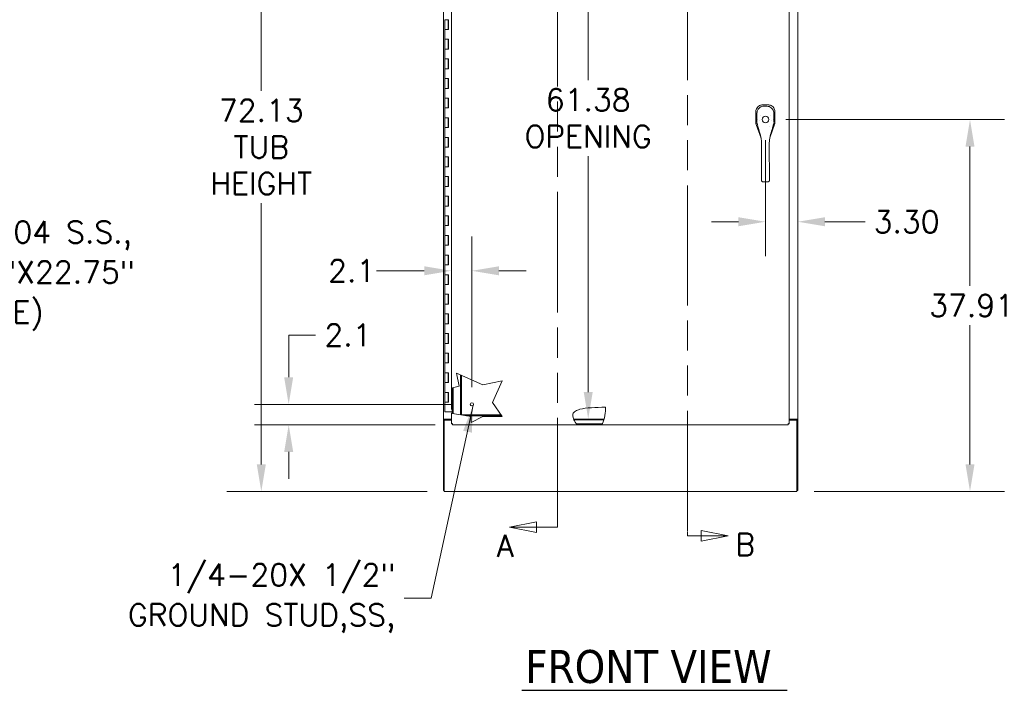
# Model space of a CAD drawing. Header units: inches. Extents: x 4 to 472, y 10 to 298.
# Tile 22 of 45: x 140 to 240, y 124 to 193. Entities that reach past the tile are written whole.
import ezdxf

# ---------------------------------------------------------------- set-up
doc = ezdxf.new("R2010")
doc.units = ezdxf.units.IN
doc.header["$LTSCALE"] = 28
doc.header["$MEASUREMENT"] = 0
doc.linetypes.add('DOUBLE_DASH_CHAIN', pattern=[1.2403, 0.6614, -0.0827, 0.1654, -0.0827, 0.1654, -0.0827])
for name, color, linetype, lineweight in [('Dimension (ANSI)', 7, 'Continuous', 5), ('Hatch (ANSI)', 7, 'Continuous', 5), ('Section Line (ANSI)', 7, 'DOUBLE_DASH_CHAIN', 5), ('Symbol (ANSI)', 7, 'Continuous', 5), ('Visible (ANSI)', 7, 'Continuous', 5)]:
    doc.layers.add(name, color=color, linetype=linetype, lineweight=lineweight)
doc.styles.add('ROMANS', font='romans.shx')
doc.styles.add('Text Style168', font='tahoma.ttf')
doc.dimstyles.new('Default (ANSI)', dxfattribs={"dimscale": 28, "dimtxt": 0.08, "dimasz": 0.098425, "dimexe": 0.125, "dimexo": 0.0625, "dimgap": 0.031496, "dimtad": 0, "dimtih": 1, "dimtoh": 1, "dimrnd": 1e-08, "dimzin": 0, "dimdsep": 46, "dimtxsty": 'ROMANS', "dimcen": 0.09, "dimdle": 0.393701, "dimclrd": 256, "dimclre": 256, "dimclrt": 256, "dimadec": 0, "dimazin": 0, "dimtfac": 1.25, "dimtofl": 0, "dimtmove": 0, "dimatfit": 3, "dimfxl": 0, "dimtolj": 1, "dimtzin": 0, "dimlwd": -1, "dimlwe": -1, "dimarcsym": 0})
doc.dimstyles.new('Default (ANSI)$7', dxfattribs={"dimscale": 28, "dimtxt": 0.08, "dimasz": 0.098425, "dimexe": 0.125, "dimexo": 0.0625, "dimgap": 0.031496, "dimtad": 0, "dimtih": 1, "dimtoh": 1, "dimrnd": 1e-08, "dimzin": 0, "dimdsep": 46, "dimtxsty": 'ROMANS', "dimcen": 0.09, "dimdle": 0.393701, "dimclrd": 256, "dimclre": 256, "dimclrt": 256, "dimadec": 0, "dimazin": 0, "dimtfac": 1.25, "dimtofl": 0, "dimtmove": 0, "dimatfit": 3, "dimfxl": 0, "dimtolj": 1, "dimtzin": 0, "dimlwd": -1, "dimlwe": -1, "dimarcsym": 0})

# ---------------------------------------------------------------- blocks, each defined once
blk = doc.blocks.new('2dTransSection0')
at = {"layer": 'Section Line (ANSI)', "linetype": 'Continuous'}
for p, q in [((6.9099, 7.9178), (6.8119, 7.8983)), ((6.9099, 7.8983), (6.8119, 7.8983)), ((6.8119, 7.8983), (6.9099, 7.8788)), ((6.9099, 7.8788), (6.9099, 7.9178)), ((6.9601, 7.8983), (6.9099, 7.8983)), ((6.9601, 7.8983), (6.9601, 7.8824)), ((6.883, 5.0501), (6.785, 5.0306)), ((6.883, 5.0306), (6.785, 5.0306)), ((6.785, 5.0306), (6.883, 5.0111)), ((6.883, 5.0111), (6.883, 5.0501)), ((6.9601, 5.0306), (6.883, 5.0306)), ((6.9601, 5.0465), (6.9601, 5.0306))]:
    blk.add_line(p, q, dxfattribs=at)
at = {"layer": 'Section Line (ANSI)', "linetype": 'DOUBLE_DASH_CHAIN', "ltscale": 0.023704}
blk.add_line((6.9601, 7.8983), (6.9601, 5.0306), dxfattribs=at)
at = {"layer": 'Section Line (ANSI)', "linetype": 'Continuous', "flags": 128}
for points in [[(6.9099, 7.9178), (6.8119, 7.8983)], [(6.883, 5.0501), (6.785, 5.0306)]]:
    blk.add_lwpolyline(points, dxfattribs=at)
at = {"layer": 'Section Line (ANSI)'}
for points in [[(6.9099, 7.9178), (6.8119, 7.8983), (6.9099, 7.8788), (6.9099, 7.9178)], [(6.883, 5.0501), (6.785, 5.0306), (6.883, 5.0111), (6.883, 5.0501)]]:
    blk.add_solid(points, dxfattribs=at)
at = {"layer": 'Section Line (ANSI)', "insert": (6.7645, 7.9129), "char_height": 0.08, "attachment_point": 7, "line_spacing_factor": 2.283283, "style": 'ROMANS'}
blk.add_mtext('A', dxfattribs=at)
at = {"layer": 'Section Line (ANSI)', "insert": (6.7388, 4.9231), "char_height": 0.08, "attachment_point": 7, "style": 'ROMANS'}
blk.add_mtext('A', dxfattribs=at)
blk = doc.blocks.new('2dTransSection1')
at = {"layer": 'Section Line (ANSI)', "linetype": 'Continuous'}
for p, q in [((7.5625, 7.9169), (7.4645, 7.9364)), ((7.4645, 7.9364), (7.4645, 7.8974)), ((7.4329, 7.9169), (7.4329, 7.9011)), ((7.4329, 7.9169), (7.4645, 7.9169)), ((7.4645, 7.9169), (7.5625, 7.9169)), ((7.4645, 7.8974), (7.5625, 7.9169)), ((7.581, 5), (7.483, 5.0195)), ((7.483, 5.0195), (7.483, 4.9805)), ((7.4329, 5.0158), (7.4329, 5)), ((7.4329, 5), (7.483, 5)), ((7.483, 5), (7.581, 5)), ((7.483, 4.9805), (7.581, 5))]:
    blk.add_line(p, q, dxfattribs=at)
at = {"layer": 'Section Line (ANSI)', "linetype": 'DOUBLE_DASH_CHAIN', "ltscale": 0.023627}
blk.add_line((7.4329, 7.9169), (7.4329, 5), dxfattribs=at)
at = {"layer": 'Section Line (ANSI)', "linetype": 'Continuous', "flags": 128}
for points in [[(7.4645, 7.8974), (7.5625, 7.9169)], [(7.483, 4.9805), (7.581, 5)]]:
    blk.add_lwpolyline(points, dxfattribs=at)
at = {"layer": 'Section Line (ANSI)'}
for points in [[(7.4645, 7.8974), (7.5625, 7.9169), (7.4645, 7.9364), (7.4645, 7.8974)], [(7.483, 4.9805), (7.581, 5), (7.483, 5.0195), (7.483, 4.9805)]]:
    blk.add_solid(points, dxfattribs=at)
at = {"layer": 'Section Line (ANSI)', "char_height": 0.08, "attachment_point": 7, "style": 'ROMANS'}
for insert in [(7.5283, 7.9441), (7.6067, 4.9281)]:
    blk.add_mtext('B', dxfattribs=dict(at, insert=insert))
blk = doc.blocks.new('*D8')
at = {"layer": 'Defpoints', "color": 0}
for p in [(216.4, 182.43), (219.27, 144.52), (236.91, 144.52)]:
    blk.add_point(p, dxfattribs=at)
at = {"layer": 'Dimension (ANSI)'}
for p, q in [((218.15, 182.43), (240.41, 182.43)), ((236.91, 179.67), (236.91, 165.48)), ((236.91, 147.27), (236.91, 161.47)), ((221.02, 144.52), (240.41, 144.52))]:
    blk.add_line(p, q, dxfattribs=at)
for points in [[(236.45, 179.67), (237.37, 179.67), (236.91, 182.43)], [(236.45, 147.27), (237.37, 147.27), (236.91, 144.52)]]:
    blk.add_solid(points, dxfattribs=at)
at = {"layer": 'Dimension (ANSI)', "insert": (232.75, 164.59), "char_height": 2.24, "attachment_point": 1, "style": 'ROMANS'}
blk.add_mtext('\\A1;37.91', dxfattribs=at)
blk = doc.blocks.new('*D9')
at = {"layer": 'Defpoints', "color": 0}
for p in [(216.06, 182.09), (216.06, 172.01), (219.36, 151.89)]:
    blk.add_point(p, dxfattribs=at)
at = {"layer": 'Dimension (ANSI)'}
for p, q in [((216.06, 180.34), (216.06, 168.51)), ((213.3, 172.01), (210.55, 172.01)), ((222.12, 172.01), (226.21, 172.01))]:
    blk.add_line(p, q, dxfattribs=at)
for points in [[(213.3, 172.47), (213.3, 171.55), (216.06, 172.01)], [(222.12, 172.47), (222.12, 171.55), (219.36, 172.01)]]:
    blk.add_solid(points, dxfattribs=at)
at = {"layer": 'Dimension (ANSI)', "insert": (227.09, 173.13), "char_height": 2.24, "attachment_point": 1, "style": 'ROMANS'}
blk.add_mtext('\\A1;3.30', dxfattribs=at)
blk = doc.blocks.new('*D11')
at = {"layer": 'Defpoints', "color": 0}
for p in [(183.33, 216.64), (164.68, 144.52), (183.33, 144.52)]:
    blk.add_point(p, dxfattribs=at)
at = {"layer": 'Dimension (ANSI)'}
for p, q in [((181.58, 216.64), (161.18, 216.64)), ((164.68, 213.89), (164.68, 185.36)), ((164.68, 147.27), (164.68, 173.89)), ((181.58, 144.52), (161.18, 144.52))]:
    blk.add_line(p, q, dxfattribs=at)
for points in [[(164.22, 213.89), (165.14, 213.89), (164.68, 216.64)], [(164.22, 147.27), (165.14, 147.27), (164.68, 144.52)]]:
    blk.add_solid(points, dxfattribs=at)
at = {"layer": 'Dimension (ANSI)', "insert": (164.68, 179.63), "char_height": 2.24, "attachment_point": 5, "style": 'ROMANS'}
blk.add_mtext('\\A1;72.13\\PTUB\\PHEIGHT', dxfattribs=at)
blk = doc.blocks.new('*D27')
at = {"layer": 'Defpoints', "color": 0}
for p in [(186.14, 167.01), (186.14, 153.39), (184.05, 151.41)]:
    blk.add_point(p, dxfattribs=at)
at = {"layer": 'Dimension (ANSI)'}
for p, q in [((184.05, 153.16), (184.05, 170.51)), ((186.14, 155.14), (186.14, 170.51)), ((181.29, 167.01), (176.43, 167.01)), ((188.9, 167.01), (191.66, 167.01))]:
    blk.add_line(p, q, dxfattribs=at)
for points in [[(181.29, 167.47), (181.29, 166.55), (184.05, 167.01)], [(188.9, 167.47), (188.9, 166.55), (186.14, 167.01)]]:
    blk.add_solid(points, dxfattribs=at)
at = {"layer": 'Dimension (ANSI)', "insert": (171.49, 168.13), "char_height": 2.24, "attachment_point": 1, "style": 'ROMANS'}
blk.add_mtext('\\A1;2.1', dxfattribs=at)
blk = doc.blocks.new('*D28')
at = {"layer": 'Defpoints', "color": 0}
for p in [(185.98, 153.39), (167.47, 151.3), (184.16, 151.3)]:
    blk.add_point(p, dxfattribs=at)
at = {"layer": 'Dimension (ANSI)'}
for p, q in [((167.47, 156.15), (167.47, 160.46)), ((167.47, 160.46), (170.22, 160.46)), ((184.23, 153.39), (163.97, 153.39)), ((182.41, 151.3), (163.97, 151.3)), ((167.47, 148.55), (167.47, 145.79))]:
    blk.add_line(p, q, dxfattribs=at)
for points in [[(167.01, 156.15), (167.93, 156.15), (167.47, 153.39)], [(167.01, 148.55), (167.93, 148.55), (167.47, 151.3)]]:
    blk.add_solid(points, dxfattribs=at)
at = {"layer": 'Dimension (ANSI)', "insert": (171.11, 161.58), "char_height": 2.24, "attachment_point": 1, "style": 'ROMANS'}
blk.add_mtext('\\A1;2.1', dxfattribs=at)
blk = doc.blocks.new('*D37')
at = {"layer": 'Defpoints', "color": 0}
for p in [(198, 213.27), (198, 151.89), (198, 151.89)]:
    blk.add_point(p, dxfattribs=at)
at = {"layer": 'Dimension (ANSI)'}
for p, q in [((198, 210.51), (198, 186.45)), ((198, 154.65), (198, 178.71))]:
    blk.add_line(p, q, dxfattribs=at)
for points in [[(197.54, 210.51), (198.46, 210.51), (198, 213.27)], [(197.54, 154.65), (198.46, 154.65), (198, 151.89)]]:
    blk.add_solid(points, dxfattribs=at)
at = {"layer": 'Dimension (ANSI)', "insert": (198, 182.58), "char_height": 2.24, "attachment_point": 5, "style": 'ROMANS'}
blk.add_mtext('\\A1;61.38\\POPENING', dxfattribs=at)

msp = doc.modelspace()

# ---------------------------------------------------------------- hatches: boundary and pattern name
at = {"layer": 'Hatch (ANSI)'}
h = msp.add_hatch(dxfattribs=at)
h.set_pattern_fill('ANSI31', color=256, scale=28, style=0)
edge = h.paths.add_edge_path()
edge.add_spline(control_points=[(199.4226, 151.3948), (199.4222, 151.3941), (199.4219, 151.3934), (199.4152, 151.3804), (199.4089, 151.3686), (199.3963, 151.3454), (199.3901, 151.3344), (199.3801, 151.3169), (199.3762, 151.3102), (199.3719, 151.3028), (199.3709, 151.3011), (199.3709, 151.3011)], knot_values=[1.3237845, 1.3237845, 1.3237845, 1.3237845, 1.32976138, 1.32976138, 1.43852688, 1.43852688, 1.56141137, 1.56141137, 1.67737675, 1.67737675, 1.76818529, 1.76818529, 1.76818529, 1.76818529], degree=3, periodic=0)
edge.add_line((199.3709, 151.3011), (196.8964, 151.3011))
edge.add_spline(control_points=[(196.8964, 151.3011), (196.8964, 151.3011), (196.896, 151.3015), (196.8933, 151.3041), (196.8898, 151.3075), (196.8788, 151.3184), (196.8705, 151.3267), (196.8505, 151.3472), (196.8381, 151.3601), (196.8192, 151.3806), (196.8128, 151.3876), (196.8063, 151.3948)], knot_values=[2.75315298, 2.75315298, 2.75315298, 2.75315298, 2.80372201, 2.80372201, 2.90711064, 2.90711064, 3.04212629, 3.04212629, 3.20312977, 3.20312977, 3.28317128, 3.28317128, 3.28317128, 3.28317128], degree=3, periodic=0)
edge.add_line((196.8063, 151.3948), (199.4226, 151.3948))
edge = h.paths.add_edge_path()
edge.add_line((199.7066, 213.8324), (196.4339, 213.8324))
edge.add_spline(control_points=[(196.4339, 213.8324), (196.436, 213.8435), (196.4384, 213.8541), (196.4448, 213.8786), (196.4489, 213.8914), (196.4558, 213.9106), (196.4585, 213.9174), (196.4615, 213.9246), (196.4622, 213.9261), (196.4622, 213.9261)], knot_values=[1.25161403, 1.25161403, 1.25161403, 1.25161403, 1.34042087, 1.34042087, 1.47290373, 1.47290373, 1.59119761, 1.59119761, 1.67818093, 1.67818093, 1.67818093, 1.67818093], degree=3, periodic=0)
edge.add_line((196.4622, 213.9261), (199.7197, 213.9261))
edge.add_spline(control_points=[(199.7197, 213.9261), (199.7197, 213.9261), (199.7197, 213.9261), (199.7196, 213.9253), (199.7191, 213.9213), (199.7172, 213.9075), (199.7159, 213.8979), (199.7126, 213.874), (199.7106, 213.8599), (199.7078, 213.8406), (199.7072, 213.8365), (199.7066, 213.8324)], knot_values=[0.54125591, 0.54125591, 0.54125591, 0.54125591, 0.555183, 0.555183, 0.68034193, 0.68034193, 0.80416567, 0.80416567, 0.92963935, 0.92963935, 0.96261538, 0.96261538, 0.96261538, 0.96261538], degree=3, periodic=0)
edge = h.paths.add_edge_path()
edge.add_line((218.3945, 199.8816), (218.3945, 202.0576))
edge.add_spline(control_points=[(218.3945, 202.0576), (218.4045, 202.0579), (218.4142, 202.0581), (218.4346, 202.0587), (218.4449, 202.0589), (218.4636, 202.0594), (218.4716, 202.0596), (218.4836, 202.0599), (218.4872, 202.06), (218.4881, 202.06), (218.4882, 202.06), (218.4882, 202.06)], knot_values=[1.25293538, 1.25293538, 1.25293538, 1.25293538, 1.33214943, 1.33214943, 1.43051309, 1.43051309, 1.53916953, 1.53916953, 1.65627266, 1.65627266, 1.67233306, 1.67233306, 1.67233306, 1.67233306], degree=3, periodic=0)
edge.add_line((218.4882, 202.06), (218.4882, 199.9581))
edge.add_spline(control_points=[(218.4882, 199.9581), (218.4882, 199.9581), (218.4882, 199.9581), (218.488, 199.958), (218.4861, 199.9562), (218.4783, 199.9492), (218.4719, 199.9434), (218.4533, 199.9275), (218.4395, 199.916), (218.4143, 199.8963), (218.4046, 199.8889), (218.3945, 199.8816)], knot_values=[0.75580372, 0.75580372, 0.75580372, 0.75580372, 0.75940752, 0.75940752, 0.86219839, 0.86219839, 0.98531149, 0.98531149, 1.15402314, 1.15402314, 1.25094813, 1.25094813, 1.25094813, 1.25094813], degree=3, periodic=0)
edge = h.paths.add_edge_path()
edge.add_spline(control_points=[(184.1444, 199.783), (184.1426, 199.7844), (184.1409, 199.7857), (184.1392, 199.7871)], knot_values=[1.55085716, 1.55085716, 1.55085716, 1.55085716, 1.56801921, 1.56801921, 1.56801921, 1.56801921], degree=3, periodic=0)
edge.add_spline(control_points=[(184.1392, 199.7871), (184.135, 199.7904), (184.1308, 199.7938), (184.1126, 199.8085), (184.0992, 199.8197), (184.0769, 199.8386), (184.0677, 199.8465), (184.056, 199.8568), (184.0526, 199.8598), (184.0509, 199.8614), (184.0507, 199.8615), (184.0507, 199.8615)], knot_values=[1.56801921, 1.56801921, 1.56801921, 1.56801921, 1.6096976, 1.6096976, 1.75535892, 1.75535892, 1.88829871, 1.88829871, 1.99144804, 1.99144804, 2.02290007, 2.02290007, 2.02290007, 2.02290007], degree=3, periodic=0)
edge.add_line((184.0507, 199.8615), (184.0507, 201.4481))
edge.add_spline(control_points=[(184.0507, 201.4481), (184.0507, 201.4481), (184.0533, 201.449), (184.0639, 201.4527), (184.0724, 201.4556), (184.0935, 201.4627), (184.1058, 201.4668), (184.1274, 201.4736), (184.1358, 201.4762), (184.1444, 201.4788)], knot_values=[2.38317506, 2.38317506, 2.38317506, 2.38317506, 2.49559647, 2.49559647, 2.6203472, 2.6203472, 2.74103803, 2.74103803, 2.81182574, 2.81182574, 2.81182574, 2.81182574], degree=3, periodic=0)
edge.add_line((184.1444, 201.4788), (184.1444, 199.783))

# ---------------------------------------------------------------- linework, layer by layer
at = {"layer": 'Symbol (ANSI)', "lineweight": 30}
msp.add_line((191.2456, 124.2366), (218.259, 124.2366), dxfattribs=at)
at = {"layer": 'Visible (ANSI)'}
for p, q in [((183.2377, 151.893), (183.2377, 213.268)), ((219.3627, 213.268), (219.3627, 151.893)), ((184.0507, 155.0553), (184.0507, 199.8615)), ((218.4882, 199.9581), (218.4882, 151.4059)), ((183.392, 192.6135), (183.5716, 192.6135)), ((183.392, 191.6135), (183.392, 192.6135)), ((183.5716, 192.6135), (183.392, 192.6135)), ((183.5716, 192.6135), (183.7509, 192.6135)), ((183.722, 191.6135), (183.722, 192.6135)), ((183.7442, 191.6135), (183.7442, 192.6135)), ((183.7509, 192.6135), (183.7509, 191.6135)), ((183.5716, 191.6135), (183.392, 191.6135)), ((183.392, 191.6135), (183.5716, 191.6135)), ((183.392, 190.6135), (183.392, 191.6135)), ((183.7509, 191.6135), (183.5716, 191.6135)), ((183.392, 190.6135), (183.5716, 190.6135)), ((183.392, 189.6135), (183.392, 190.6135)), ((183.5716, 190.6135), (183.392, 190.6135)), ((183.5716, 190.6135), (183.7509, 190.6135)), ((183.722, 189.6135), (183.722, 190.6135)), ((183.7442, 189.6135), (183.7442, 190.6135)), ((183.7509, 190.6135), (183.7509, 189.6135)), ((183.5716, 189.6135), (183.392, 189.6135)), ((183.392, 189.6135), (183.5716, 189.6135)), ((183.392, 188.6135), (183.392, 189.6135)), ((183.7509, 189.6135), (183.5716, 189.6135)), ((183.392, 188.6135), (183.5716, 188.6135)), ((183.392, 187.6135), (183.392, 188.6135)), ((183.5716, 188.6135), (183.392, 188.6135)), ((183.5716, 188.6135), (183.7509, 188.6135)), ((183.722, 187.6135), (183.722, 188.6135)), ((183.7442, 187.6135), (183.7442, 188.6135)), ((183.7509, 188.6135), (183.7509, 187.6135)), ((183.5716, 187.6135), (183.392, 187.6135)), ((183.392, 187.6135), (183.5716, 187.6135)), ((183.392, 186.6135), (183.392, 187.6135)), ((183.7509, 187.6135), (183.5716, 187.6135)), ((183.392, 186.6135), (183.5716, 186.6135)), ((183.392, 185.6135), (183.392, 186.6135)), ((183.5716, 186.6135), (183.392, 186.6135)), ((183.5716, 186.6135), (183.7509, 186.6135)), ((183.722, 185.6135), (183.722, 186.6135)), ((183.7442, 185.6135), (183.7442, 186.6135)), ((183.7509, 186.6135), (183.7509, 185.6135)), ((183.5716, 185.6135), (183.392, 185.6135)), ((183.392, 185.6135), (183.5716, 185.6135)), ((183.392, 184.6135), (183.392, 185.6135)), ((183.7509, 185.6135), (183.5716, 185.6135)), ((183.392, 184.6135), (183.5716, 184.6135)), ((183.392, 183.6135), (183.392, 184.6135)), ((183.5716, 184.6135), (183.392, 184.6135)), ((183.5716, 184.6135), (183.7509, 184.6135)), ((183.722, 183.6135), (183.722, 184.6135)), ((183.7442, 183.6135), (183.7442, 184.6135)), ((183.7509, 184.6135), (183.7509, 183.6135)), ((215.7795, 183.9191), (215.7716, 183.9191)), ((216.3365, 183.9191), (215.7795, 183.9191)), ((216.3443, 183.9191), (216.3365, 183.9191)), ((183.5716, 183.6135), (183.392, 183.6135)), ((183.392, 183.6135), (183.5716, 183.6135)), ((183.392, 182.6135), (183.392, 183.6135)), ((183.7509, 183.6135), (183.5716, 183.6135)), ((215.0816, 183.2291), (215.0816, 183.2212)), ((215.0816, 183.2212), (215.0816, 182.1571)), ((217.0344, 183.2212), (217.0344, 183.2291)), ((217.0344, 182.1571), (217.0344, 183.2212)), ((183.392, 182.6135), (183.5716, 182.6135)), ((183.392, 181.6135), (183.392, 182.6135)), ((183.5716, 182.6135), (183.392, 182.6135)), ((183.5716, 182.6135), (183.7509, 182.6135)), ((183.722, 181.6135), (183.722, 182.6135)), ((183.7442, 181.6135), (183.7442, 182.6135)), ((183.7509, 182.6135), (183.7509, 181.6135)), ((215.1208, 181.9266), (215.6109, 180.5262)), ((215.2646, 182.4511), (215.2646, 182.4511)), ((216.5147, 180.5539), (216.9952, 181.9266)), ((183.5716, 181.6135), (183.392, 181.6135)), ((183.392, 181.6135), (183.5716, 181.6135)), ((183.392, 180.6135), (183.392, 181.6135)), ((183.7509, 181.6135), (183.5716, 181.6135)), ((183.392, 180.6135), (183.5716, 180.6135)), ((183.392, 179.6135), (183.392, 180.6135)), ((183.5716, 180.6135), (183.392, 180.6135)), ((183.5716, 180.6135), (183.7509, 180.6135)), ((183.722, 179.6135), (183.722, 180.6135)), ((183.7442, 179.6135), (183.7442, 180.6135)), ((183.7509, 180.6135), (183.7509, 179.6135)), ((215.6113, 180.5252), (215.6113, 180.5252)), ((215.6685, 179.0839), (215.6674, 180.01)), ((216.4559, 179.085), (216.4548, 180.011)), ((216.5144, 180.5529), (216.5144, 180.5529)), ((183.5716, 179.6135), (183.392, 179.6135)), ((183.392, 179.6135), (183.5716, 179.6135)), ((183.392, 178.6135), (183.392, 179.6135)), ((183.7509, 179.6135), (183.5716, 179.6135)), ((215.6685, 179.0839), (215.671, 177.1154)), ((216.4559, 179.085), (216.4584, 177.1164)), ((183.392, 178.6135), (183.5716, 178.6135)), ((183.392, 177.6135), (183.392, 178.6135)), ((183.5716, 178.6135), (183.392, 178.6135)), ((183.5716, 178.6135), (183.7509, 178.6135)), ((183.722, 177.6135), (183.722, 178.6135)), ((183.7442, 177.6135), (183.7442, 178.6135)), ((183.7509, 178.6135), (183.7509, 177.6135)), ((183.5716, 177.6135), (183.392, 177.6135)), ((183.392, 177.6135), (183.5716, 177.6135)), ((183.392, 176.6135), (183.392, 177.6135)), ((183.7509, 177.6135), (183.5716, 177.6135)), ((215.6721, 176.2631), (215.671, 177.1154)), ((216.4595, 176.2641), (216.4584, 177.1164)), ((183.392, 176.6135), (183.5716, 176.6135)), ((183.392, 175.6135), (183.392, 176.6135)), ((183.5716, 176.6135), (183.392, 176.6135)), ((183.5716, 176.6135), (183.7509, 176.6135)), ((183.722, 175.6135), (183.722, 176.6135)), ((183.7442, 175.6135), (183.7442, 176.6135)), ((183.7509, 176.6135), (183.7509, 175.6135)), ((215.6721, 176.2631), (215.6722, 176.204)), ((215.7905, 176.0913), (216.3416, 176.092)), ((216.4595, 176.2641), (216.4596, 176.205)), ((183.5716, 175.6135), (183.392, 175.6135)), ((183.392, 175.6135), (183.5716, 175.6135)), ((183.392, 174.6135), (183.392, 175.6135)), ((183.392, 174.6135), (183.5716, 174.6135)), ((183.392, 173.6135), (183.392, 174.6135)), ((183.5716, 174.6135), (183.392, 174.6135)), ((183.7509, 175.6135), (183.5716, 175.6135)), ((183.5716, 174.6135), (183.7509, 174.6135)), ((183.722, 173.6135), (183.722, 174.6135)), ((183.7442, 173.6135), (183.7442, 174.6135)), ((183.7509, 174.6135), (183.7509, 173.6135)), ((183.5716, 173.6135), (183.392, 173.6135)), ((183.392, 173.6135), (183.5716, 173.6135)), ((183.392, 172.6135), (183.392, 173.6135)), ((183.7509, 173.6135), (183.5716, 173.6135)), ((183.392, 172.6135), (183.5716, 172.6135)), ((183.392, 171.6135), (183.392, 172.6135)), ((183.5716, 172.6135), (183.392, 172.6135)), ((183.5716, 172.6135), (183.7509, 172.6135)), ((183.722, 171.6135), (183.722, 172.6135)), ((183.7442, 171.6135), (183.7442, 172.6135)), ((183.7509, 172.6135), (183.7509, 171.6135)), ((183.5716, 171.6135), (183.392, 171.6135)), ((183.392, 171.6135), (183.5716, 171.6135)), ((183.392, 170.6135), (183.392, 171.6135)), ((183.7509, 171.6135), (183.5716, 171.6135)), ((183.392, 170.6135), (183.5716, 170.6135)), ((183.392, 169.6135), (183.392, 170.6135)), ((183.5716, 170.6135), (183.392, 170.6135)), ((183.5716, 170.6135), (183.7509, 170.6135)), ((183.722, 169.6135), (183.722, 170.6135)), ((183.7442, 169.6135), (183.7442, 170.6135)), ((183.7509, 170.6135), (183.7509, 169.6135)), ((183.5716, 169.6135), (183.392, 169.6135)), ((183.392, 169.6135), (183.5716, 169.6135)), ((183.392, 168.6135), (183.392, 169.6135)), ((183.7509, 169.6135), (183.5716, 169.6135)), ((183.392, 168.6135), (183.5716, 168.6135)), ((183.392, 167.6135), (183.392, 168.6135)), ((183.5716, 168.6135), (183.392, 168.6135)), ((183.5716, 168.6135), (183.7509, 168.6135)), ((183.722, 167.6135), (183.722, 168.6135)), ((183.7442, 167.6135), (183.7442, 168.6135)), ((183.7509, 168.6135), (183.7509, 167.6135)), ((183.5716, 167.6135), (183.392, 167.6135)), ((183.392, 167.6135), (183.5716, 167.6135)), ((183.392, 166.6135), (183.392, 167.6135)), ((183.7509, 167.6135), (183.5716, 167.6135)), ((183.392, 166.6135), (183.5716, 166.6135)), ((183.392, 165.6135), (183.392, 166.6135)), ((183.5716, 166.6135), (183.392, 166.6135)), ((183.5716, 166.6135), (183.7509, 166.6135)), ((183.722, 165.6135), (183.722, 166.6135)), ((183.7442, 165.6135), (183.7442, 166.6135)), ((183.7509, 166.6135), (183.7509, 165.6135)), ((183.5716, 165.6135), (183.392, 165.6135)), ((183.392, 165.6135), (183.5716, 165.6135)), ((183.392, 164.6135), (183.392, 165.6135)), ((183.7509, 165.6135), (183.5716, 165.6135)), ((183.392, 164.6135), (183.5716, 164.6135)), ((183.392, 163.6135), (183.392, 164.6135)), ((183.5716, 164.6135), (183.392, 164.6135)), ((183.5716, 164.6135), (183.7509, 164.6135)), ((183.722, 163.6135), (183.722, 164.6135)), ((183.7442, 163.6135), (183.7442, 164.6135)), ((183.7509, 164.6135), (183.7509, 163.6135)), ((183.5716, 163.6135), (183.392, 163.6135)), ((183.392, 163.6135), (183.5716, 163.6135)), ((183.392, 162.6135), (183.392, 163.6135)), ((183.7509, 163.6135), (183.5716, 163.6135)), ((183.392, 162.6135), (183.5716, 162.6135)), ((183.392, 161.6135), (183.392, 162.6135)), ((183.5716, 162.6135), (183.392, 162.6135)), ((183.5716, 162.6135), (183.7509, 162.6135)), ((183.722, 161.6135), (183.722, 162.6135)), ((183.7442, 161.6135), (183.7442, 162.6135)), ((183.7509, 162.6135), (183.7509, 161.6135)), ((183.5716, 161.6135), (183.392, 161.6135)), ((183.392, 161.6135), (183.5716, 161.6135)), ((183.392, 160.6135), (183.392, 161.6135)), ((183.7509, 161.6135), (183.5716, 161.6135)), ((183.392, 160.6135), (183.5716, 160.6135)), ((183.392, 159.6135), (183.392, 160.6135)), ((183.5716, 160.6135), (183.392, 160.6135)), ((183.5716, 160.6135), (183.7509, 160.6135)), ((183.722, 159.6135), (183.722, 160.6135)), ((183.7442, 159.6135), (183.7442, 160.6135)), ((183.7509, 160.6135), (183.7509, 159.6135)), ((183.5716, 159.6135), (183.392, 159.6135)), ((183.392, 159.6135), (183.5716, 159.6135)), ((183.392, 158.6135), (183.392, 159.6135)), ((183.7509, 159.6135), (183.5716, 159.6135)), ((183.392, 158.6135), (183.5716, 158.6135)), ((183.392, 157.6135), (183.392, 158.6135)), ((183.5716, 158.6135), (183.392, 158.6135)), ((183.5716, 158.6135), (183.7509, 158.6135)), ((183.722, 157.6135), (183.722, 158.6135)), ((183.7442, 157.6135), (183.7442, 158.6135)), ((183.7509, 158.6135), (183.7509, 157.6135)), ((183.5716, 157.6135), (183.392, 157.6135)), ((183.392, 157.6135), (183.5716, 157.6135)), ((183.392, 156.6135), (183.392, 157.6135)), ((183.7509, 157.6135), (183.5716, 157.6135)), ((183.392, 156.6135), (183.5716, 156.6135)), ((183.392, 155.6135), (183.392, 156.6135)), ((183.5716, 156.6135), (183.392, 156.6135)), ((183.5716, 156.6135), (183.7509, 156.6135)), ((183.722, 155.6135), (183.722, 156.6135)), ((183.7442, 155.6135), (183.7442, 156.6135)), ((183.7509, 156.6135), (183.7509, 155.6135)), ((184.8603, 155.232), (184.5699, 156.5629)), ((184.5699, 156.5629), (187.256, 155.3772)), ((183.5716, 155.6135), (183.392, 155.6135)), ((183.392, 155.6135), (183.5716, 155.6135)), ((183.392, 154.6135), (183.392, 155.6135)), ((183.7509, 155.6135), (183.5716, 155.6135)), ((184.9882, 156.3782), (184.9882, 152.3637)), ((185.0871, 156.3346), (185.0871, 152.3637)), ((187.256, 155.3772), (189.2199, 155.8056)), ((189.2199, 155.8056), (188.2379, 153.5812)), ((183.392, 154.6135), (183.5716, 154.6135)), ((183.392, 153.6135), (183.392, 154.6135)), ((183.5716, 154.6135), (183.392, 154.6135)), ((183.5716, 154.6135), (183.7509, 154.6135)), ((183.722, 153.6135), (183.722, 154.6135)), ((183.7442, 153.6135), (183.7442, 154.6135)), ((183.7509, 154.6135), (183.7509, 153.6135)), ((184.1756, 155.0826), (184.0507, 155.0553)), ((184.1392, 155.0746), (184.1392, 152.4731)), ((184.1756, 155.0826), (184.8603, 155.232)), ((184.2382, 155.0962), (184.2382, 152.457)), ((183.5716, 153.6135), (183.392, 153.6135)), ((183.392, 153.6135), (183.5716, 153.6135)), ((183.392, 152.6135), (183.392, 153.6135)), ((183.7509, 153.6135), (183.5716, 153.6135)), ((188.2379, 153.5812), (189.2199, 152.1587)), ((183.5716, 152.6135), (183.392, 152.6135)), ((183.5716, 152.6135), (184.0791, 152.6135)), ((184.0507, 152.8753), (184.0507, 153.5338)), ((184.0507, 153.5338), (184.1374, 153.4081)), ((184.1374, 153.4081), (184.0507, 152.8753)), ((184.0791, 152.6135), (184.1392, 152.6135)), ((183.2377, 151.893), (183.3626, 151.893)), ((183.2377, 151.8928), (183.2377, 151.893)), ((183.3314, 151.8928), (183.2377, 151.8928)), ((183.2377, 151.8928), (183.2377, 144.6117)), ((183.3314, 151.893), (183.3314, 151.8928)), ((183.3314, 151.8928), (183.3314, 151.768)), ((184.0507, 151.768), (183.3314, 151.768)), ((183.3314, 144.6429), (183.3314, 151.768)), ((184.0507, 151.893), (183.3626, 151.893)), ((184.0507, 151.4059), (184.0507, 152.4875)), ((184.0507, 152.4875), (184.1756, 152.4671)), ((186.0703, 152.1587), (184.1756, 152.4671)), ((185.1132, 152.3375), (189.0965, 152.3375)), ((185.5792, 152.2387), (189.1647, 152.2387)), ((187.256, 152.1587), (186.0703, 151.5537)), ((186.0703, 151.5537), (186.0703, 152.1587)), ((189.2199, 152.1587), (187.256, 152.1587)), ((199.6105, 151.893), (196.5005, 151.893)), ((199.5835, 151.7993), (196.539, 151.7993)), ((219.2377, 151.893), (218.4882, 151.893)), ((219.269, 151.768), (218.4882, 151.768)), ((219.2377, 151.893), (219.3627, 151.893)), ((219.269, 151.8928), (219.269, 151.893)), ((219.3627, 151.8928), (219.269, 151.8928)), ((219.269, 151.8928), (219.269, 151.768)), ((219.269, 151.768), (219.269, 144.6429)), ((219.3627, 151.893), (219.3627, 151.8928)), ((219.3627, 151.8928), (219.3627, 144.6117)), ((184.1444, 151.4059), (184.0507, 151.4059)), ((184.1554, 151.3948), (184.1554, 151.3011)), ((196.8964, 151.3011), (184.1554, 151.3011)), ((196.8063, 151.3948), (199.4226, 151.3948)), ((199.3709, 151.3011), (196.8964, 151.3011)), ((218.3834, 151.3011), (199.3709, 151.3011)), ((218.3834, 151.3948), (218.3834, 151.3011)), ((218.3945, 151.4059), (218.4882, 151.4059)), ((183.3314, 144.6117), (183.2377, 144.6117)), ((183.3314, 144.6429), (183.3314, 144.518)), ((219.269, 144.518), (183.3314, 144.518)), ((219.269, 144.518), (219.269, 144.6429)), ((219.3627, 144.6117), (219.269, 144.6117))]:
    msp.add_line(p, q, dxfattribs=at)
for centre, radius in [((216.058, 182.4309), 0.3385), ((186.1444, 153.3948), 0.1685)]:
    msp.add_circle(centre, radius, dxfattribs=at)
for centre, radius, start, end in [((216.058, 182.4309), 0.6693, 142.588269, 142.607828), ((216.058, 182.4309), 0.6693, 37.537874, 37.54724), ((216.058, 182.4309), 0.5984, 191.016284, 191.016557), ((216.058, 182.4309), 0.7874, 302.323693, 302.337775), ((216.058, 182.4309), 0.5984, 349.129382, 349.129652), ((185.1132, 152.3637), 0.125, 180, 193.584638), ((185.1132, 152.3637), 0.0261, 180, 270)]:
    msp.add_arc(centre, radius, start, end, dxfattribs=at)
for points, knots in [([(215.7716, 183.9191), (215.7251, 183.9191), (215.6784, 183.9145), (215.577, 183.8941), (215.5231, 183.8762), (215.4016, 183.8185), (215.3376, 183.7734), (215.2274, 183.6632), (215.1823, 183.5993), (215.1245, 183.4777), (215.1066, 183.4238), (215.0862, 183.3223), (215.0816, 183.2756), (215.0816, 183.2291)], [-2.74347224, -2.74347224, -2.74347224, -2.74347224, -2.38819032, -2.38819032, -1.96055056, -1.96055056, -1.37195117, -1.37195117, -0.78330896, -0.78330896, -0.35540907, -0.35540907, 0, 0, 0, 0]), ([(215.1937, 183.0749), (215.1936, 183.1517), (215.2061, 183.2296), (215.2542, 183.3749), (215.2905, 183.4443), (215.3815, 183.5659), (215.4374, 183.6198), (215.5613, 183.7055), (215.6308, 183.7387), (215.766, 183.7781), (215.8323, 183.7876), (215.8981, 183.7877)], [0, 0, 0, 0, 0.58547881, 0.58547881, 1.16674564, 1.16674564, 1.74313751, 1.74313751, 2.31499176, 2.31499176, 2.81608172, 2.81608172, 2.81608172, 2.81608172]), ([(216.2144, 183.7881), (216.2931, 183.7882), (216.3729, 183.7747), (216.5171, 183.7241), (216.5841, 183.6878), (216.7022, 183.5971), (216.7548, 183.5413), (216.8391, 183.4174), (216.8718, 183.3476), (216.911, 183.2113), (216.9205, 183.1439), (216.9206, 183.0771)], [0, 0, 0, 0, 0.59953872, 0.59953872, 1.1651217, 1.1651217, 1.73483505, 1.73483505, 2.30727789, 2.30727789, 2.81605547, 2.81605547, 2.81605547, 2.81605547]), ([(217.0344, 183.2291), (217.0344, 183.2757), (217.0297, 183.3227), (217.0093, 183.4238), (216.9915, 183.4774), (216.934, 183.5987), (216.8887, 183.6631), (216.7782, 183.7736), (216.7138, 183.8188), (216.5923, 183.8764), (216.5385, 183.8942), (216.4372, 183.9146), (216.3907, 183.9191), (216.3443, 183.9191)], [-2.74429333, -2.74429333, -2.74429333, -2.74429333, -2.38875858, -2.38875858, -1.96325703, -1.96325703, -1.37236934, -1.37236934, -0.78185267, -0.78185267, -0.35396182, -0.35396182, 0, 0, 0, 0]), ([(215.0816, 182.1558), (215.0816, 182.1171), (215.0848, 182.0785), (215.0978, 182.002), (215.1076, 181.9644), (215.1203, 181.9279)], [-0.589643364, -0.589643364, -0.589643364, -0.589643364, -0.294843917, -0.294843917, 0, 0, 0, 0]), ([(215.379, 181.4212), (215.3574, 181.4922), (215.3381, 181.5611), (215.3046, 181.6853), (215.29, 181.7421), (215.2651, 181.8381), (215.2544, 181.8782), (215.246, 181.9073), (215.2445, 181.9124), (215.2433, 181.9163), (215.243, 181.917), (215.243, 181.917)], [0, 0, 0, 0, 0.59177391, 0.59177391, 1.19379629, 1.19379629, 1.82658619, 1.82658619, 2.0260379, 2.0260379, 2.12073934, 2.12073934, 2.12073934, 2.12073934]), ([(216.8742, 181.9191), (216.8742, 181.9191), (216.874, 181.9183), (216.8725, 181.9135), (216.8703, 181.906), (216.8631, 181.8805), (216.8574, 181.8591), (216.8416, 181.7984), (216.8305, 181.7547), (216.8027, 181.6474), (216.7849, 181.58), (216.7566, 181.4806), (216.7483, 181.452), (216.7395, 181.4229)], [0.11312549, 0.11312549, 0.11312549, 0.11312549, 0.21099375, 0.21099375, 0.46526007, 0.46526007, 0.84626276, 0.84626276, 1.37276721, 1.37276721, 1.99485562, 1.99485562, 2.2367821, 2.2367821, 2.2367821, 2.2367821]), ([(216.9956, 181.9279), (217.0084, 181.9644), (217.0181, 182.0019), (217.0311, 182.0784), (217.0344, 182.1171), (217.0344, 182.1558)], [-0.589643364, -0.589643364, -0.589643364, -0.589643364, -0.294843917, -0.294843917, 0, 0, 0, 0]), ([(215.5683, 180.7509), (215.5432, 180.8861), (215.5025, 181.023), (215.4336, 181.2459), (215.4057, 181.3338), (215.379, 181.4212)], [0, 0, 0, 0, 1.12292357, 1.12292357, 1.85741266, 1.85741266, 1.85741266, 1.85741266]), ([(215.6674, 180.01), (215.6672, 180.1142), (215.6584, 180.2186), (215.6276, 180.4456), (215.6031, 180.5679), (215.5761, 180.7097), (215.5722, 180.7303), (215.5683, 180.7509)], [0, 0, 0, 0, 0.793652, 0.793652, 1.78686307, 1.78686307, 1.9562647, 1.9562647, 1.9562647, 1.9562647]), ([(216.5519, 180.7522), (216.5303, 180.6345), (216.5063, 180.5164), (216.4681, 180.2708), (216.4546, 180.1408), (216.4548, 180.011)], [0, 0, 0, 0, 0.96616166, 0.96616166, 1.95511834, 1.95511834, 1.95511834, 1.95511834]), ([(215.7905, 176.0913), (215.7776, 176.0913), (215.7646, 176.0934), (215.7401, 176.1012), (215.7283, 176.1072), (215.708, 176.1223), (215.699, 176.1314), (215.6849, 176.1518), (215.6795, 176.1632), (215.6737, 176.1841), (215.6723, 176.1937), (215.6722, 176.2032)], [0, 0, 0, 0, 0.097920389, 0.097920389, 0.196394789, 0.196394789, 0.292283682, 0.292283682, 0.386751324, 0.386751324, 0.459997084, 0.459997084, 0.459997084, 0.459997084]), ([(216.4596, 176.205), (216.4596, 176.1934), (216.4577, 176.1817), (216.4504, 176.1596), (216.4449, 176.149), (216.4309, 176.1301), (216.4222, 176.1216), (216.4025, 176.1074), (216.3912, 176.1018), (216.3672, 176.0941), (216.3544, 176.092), (216.3416, 176.092)], [0, 0, 0, 0, 0.089295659, 0.089295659, 0.179325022, 0.179325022, 0.270473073, 0.270473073, 0.365157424, 0.365157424, 0.462165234, 0.462165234, 0.462165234, 0.462165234]), ([(196.7789, 151.4261), (196.6159, 151.6165), (196.5345, 151.7924), (196.4646, 151.9962), (196.4343, 152.1015), (196.4221, 152.2723), (196.426, 152.337), (196.4606, 152.4578), (196.4883, 152.5099), (196.5745, 152.6175), (196.6366, 152.6665), (196.8097, 152.7723), (196.957, 152.8333), (197.7832, 153.0501), (198.756, 153.0967), (199.7628, 153.0967)], [0.06681363, 0.06681363, 0.06681363, 0.06681363, 2.01066114, 2.01066114, 3.02681256, 3.02681256, 3.64523395, 3.64523395, 4.22264487, 4.22264487, 4.95892392, 4.95892392, 6.16242103, 6.16242103, 9.84170039, 9.84170039, 9.84170039, 9.84170039]), ([(199.7628, 153.0967), (199.7628, 152.8756), (199.7445, 152.5637), (199.6393, 151.9673), (199.5617, 151.6768), (199.4383, 151.4261)], [0, 0, 0, 0, 1.68421481, 1.68421481, 3.11240687, 3.11240687, 3.11240687, 3.11240687]), ([(184.1756, 151.4261), (184.1319, 151.4216), (184.0891, 151.4171), (184.0673, 151.4126), (184.0565, 151.4103), (184.0507, 151.4081), (184.0507, 151.4059)], [0, 0, 0, 0, 1.04908001, 1.04908001, 1.04908001, 1.57079633, 1.57079633, 1.57079633, 1.57079633]), ([(184.1756, 151.4261), (184.1602, 151.4197), (184.1458, 151.4133), (184.1445, 151.407), (184.1444, 151.4066), (184.1444, 151.4062), (184.1444, 151.4059)], [0, 0, 0, 0, 1.48347479, 1.48347479, 1.48347479, 1.57079633, 1.57079633, 1.57079633, 1.57079633]), ([(184.1554, 151.3011), (184.1599, 151.3011), (184.1644, 151.3259), (184.1689, 151.3638), (184.1712, 151.3826), (184.1734, 151.4043), (184.1756, 151.4261)], [0, 0, 0, 0, 1.04908001, 1.04908001, 1.04908001, 1.57079633, 1.57079633, 1.57079633, 1.57079633]), ([(184.1756, 151.4261), (184.1693, 151.4106), (184.1629, 151.3963), (184.1565, 151.3949), (184.1562, 151.3948), (184.1558, 151.3948), (184.1554, 151.3948)], [0, 0, 0, 0, 1.48347479, 1.48347479, 1.48347479, 1.57079633, 1.57079633, 1.57079633, 1.57079633]), ([(196.8964, 151.3011), (196.8964, 151.3011), (196.896, 151.3015), (196.8933, 151.3041), (196.8898, 151.3075), (196.8788, 151.3184), (196.8705, 151.3267), (196.8505, 151.3472), (196.8381, 151.3601), (196.8147, 151.3854), (196.8037, 151.3977), (196.7881, 151.4154), (196.7835, 151.4207), (196.7789, 151.4261)], [2.753152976, 2.753152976, 2.753152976, 2.753152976, 2.803722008, 2.803722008, 2.90711064, 2.90711064, 3.042126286, 3.042126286, 3.203129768, 3.203129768, 3.339658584, 3.339658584, 3.396451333, 3.396451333, 3.396451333, 3.396451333]), ([(199.4383, 151.4261), (199.4364, 151.4221), (199.4344, 151.4182), (199.4288, 151.407), (199.4252, 151.3998), (199.4152, 151.3804), (199.4089, 151.3686), (199.3963, 151.3454), (199.3901, 151.3344), (199.3801, 151.3169), (199.3762, 151.3102), (199.3719, 151.3028), (199.3709, 151.3011), (199.3709, 151.3011)], [1.23421252, 1.23421252, 1.23421252, 1.23421252, 1.267552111, 1.267552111, 1.329761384, 1.329761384, 1.438526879, 1.438526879, 1.561411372, 1.561411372, 1.677376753, 1.677376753, 1.768185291, 1.768185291, 1.768185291, 1.768185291]), ([(218.4882, 151.4059), (218.4882, 151.4104), (218.4634, 151.4148), (218.4255, 151.4193), (218.4067, 151.4216), (218.385, 151.4238), (218.3632, 151.4261)], [0, 0, 0, 0, 1.04908001, 1.04908001, 1.04908001, 1.57079633, 1.57079633, 1.57079633, 1.57079633]), ([(218.3632, 151.4261), (218.3696, 151.4106), (218.3759, 151.3963), (218.3823, 151.3949), (218.3827, 151.3948), (218.3831, 151.3948), (218.3834, 151.3948)], [0, 0, 0, 0, 1.48347479, 1.48347479, 1.48347479, 1.57079633, 1.57079633, 1.57079633, 1.57079633]), ([(218.3632, 151.4261), (218.3677, 151.3824), (218.3722, 151.3395), (218.3767, 151.3177), (218.379, 151.3069), (218.3812, 151.3011), (218.3834, 151.3011)], [0, 0, 0, 0, 1.04908001, 1.04908001, 1.04908001, 1.57079633, 1.57079633, 1.57079633, 1.57079633]), ([(218.3632, 151.4261), (218.3787, 151.4197), (218.393, 151.4133), (218.3944, 151.407), (218.3944, 151.4066), (218.3945, 151.4062), (218.3945, 151.4059)], [0, 0, 0, 0, 1.48347479, 1.48347479, 1.48347479, 1.57079633, 1.57079633, 1.57079633, 1.57079633])]:
    msp.add_open_spline(points, degree=3, knots=knots, dxfattribs=at)
for points in [[(215.8981, 183.7877), (216.0035, 183.7879), (216.109, 183.788), (216.2144, 183.7881)], [(215.1988, 182.1712), (215.196, 182.4724), (215.1944, 182.7737), (215.1937, 183.0749)], [(216.9206, 183.0771), (216.9207, 182.7759), (216.9199, 182.4746), (216.9178, 182.1734)], [(215.0816, 182.1558), (215.0816, 182.1563), (215.0816, 182.1567), (215.0816, 182.1571)], [(215.1208, 181.9266), (215.1206, 181.927), (215.1205, 181.9274), (215.1203, 181.9279)], [(215.2441, 181.9139), (215.2151, 181.996), (215.1996, 182.0841), (215.1988, 182.1712)], [(215.2218, 182.0813), (215.2218, 182.0813), (215.2218, 182.0813), (215.2218, 182.0813)], [(215.2952, 181.7644), (215.2951, 181.7645), (215.2951, 181.7645), (215.2951, 181.7645)], [(216.8513, 182.4531), (216.8513, 182.4531), (216.8513, 182.4531), (216.8513, 182.4531)], [(216.9149, 182.1106), (216.9092, 182.0443), (216.8951, 181.9784), (216.8732, 181.9159)], [(216.8948, 182.0821), (216.8948, 182.0821), (216.8947, 182.0821), (216.8947, 182.0821)], [(216.9956, 181.9279), (216.9955, 181.9274), (216.9953, 181.927), (216.9952, 181.9266)], [(217.0344, 182.1571), (217.0344, 182.1567), (217.0344, 182.1563), (217.0344, 182.1558)], [(216.7395, 181.4229), (216.6726, 181.2018), (216.5929, 180.9758), (216.5519, 180.7522)]]:
    msp.add_open_spline(points, degree=3, dxfattribs=at)

# ---------------------------------------------------------------- block references
at = {"layer": 'Section Line (ANSI)', "xscale": 28, "yscale": 28, "zscale": 28}
for name in ['2dTransSection1', '2dTransSection0']:
    msp.add_blockref(name, (0, 0), dxfattribs=at)

# ---------------------------------------------------------------- texts
at = {"layer": 'Symbol (ANSI)', "char_height": 2.24, "line_spacing_factor": 1.093904, "style": 'ROMANS'}
for s, insert, width, attachment_point in [('{\\fRomanS|b0|i0;\\H2.2400;UNISTRUT,304 S.S.,\\P1"X1-5/8"X22.75"\\P(1 PER SIDE)}', (122.4186, 166.5039), 33.700192, 4), ('{\\fRomanS|b0|i0;\\H2.2400;1/4-20X 1/2"\\PGROUND STUD,SS,\\fromans|b0|i0;\\H2.2400; }', (178.3549, 133.62), 33.816486, 6)]:
    msp.add_mtext(s, dxfattribs=dict(at, insert=insert, width=width, attachment_point=attachment_point))
at = {"layer": 'Symbol (ANSI)', "insert": (191.5816, 124.9218), "char_height": 3.36, "attachment_point": 7, "style": 'Text Style168'}
msp.add_mtext('FRONT VIEW', dxfattribs=at)

# ---------------------------------------------------------------- dimensions: what is measured, and where the dimension line sits
at = {"layer": 'Dimension (ANSI)'}
for base, p1, p2, text, override, picture, middle in [((164.6814618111, 144.5179795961), (183.331372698, 216.6429795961), (183.331372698, 144.5179795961), '<>\\PTUB\\PHEIGHT', {"dimdec": 2, "dimtp": 0, "dimtm": 0, "dimtdec": 2, "dimatfit": 1}, '*D11', (164.6814618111, 179.6288689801)), ((198.0007214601, 151.8929795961), (198.0007214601, 213.2679795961), (198.0007214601, 151.8929795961), '<>\\POPENING', {"dimdec": 2, "dimse1": 1, "dimse2": 1, "dimtp": 0, "dimtm": 0, "dimtdec": 2, "dimatfit": 1}, '*D37', (198.0007214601, 182.5804795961))]:
    dim = msp.add_linear_dim(base=base, p1=p1, p2=p2, angle=90, text=text, dimstyle='Default (ANSI)', override=override, dxfattribs=at)
    dim.commit()
    dim.dimension.update_dxf_attribs({"geometry": picture, "text_midpoint": middle, "dimtype": 160})
for base, p1, p2, angle, override, picture, middle in [((216.058, 172.0126), (219.3627, 151.893), (216.058, 182.0924), 180, {"dimtih": 0, "dimtoh": 0, "dimdec": 2, "dimse1": 1, "dimtp": 0, "dimtm": 0, "dimtdec": 2, "dimatfit": 1}, '*D9', (230.5034, 172.0126)), ((236.9068, 144.518), (216.3964, 182.4309), (219.269, 144.518), 90, {"dimdec": 2, "dimtp": 0, "dimtm": 0, "dimtdec": 2, "dimatfit": 1}, '*D8', (236.9068, 163.4744)), ((186.1444, 167.009), (184.0507, 151.4059), (186.1444, 153.3948), 180, {"dimtih": 0, "dimtoh": 0, "dimdec": 1, "dimtp": 0, "dimtm": 0, "dimtdec": 1, "dimatfit": 1}, '*D27', (173.517, 167.009)), ((167.4673, 151.3011), (185.9759, 153.3948), (184.1554, 151.3011), 90, {"dimdec": 1, "dimtp": 0, "dimtm": 0, "dimtdec": 1, "dimatfit": 1}, '*D28', (173.1318, 160.4576))]:
    dim = msp.add_linear_dim(base=base, p1=p1, p2=p2, angle=angle, dimstyle='Default (ANSI)', override=override, dxfattribs=at)
    dim.commit()
    dim.dimension.update_dxf_attribs({"geometry": picture, "text_midpoint": middle, "dimtype": 160})

# ---------------------------------------------------------------- leaders
at = {"layer": 'Symbol (ANSI)', "annotation_type": 0, "has_hookline": 1}
for points, hookline_direction, text_width in [([(104.4375, 181.733), (118.7808, 166.5039), (121.5367, 166.5039)], 0, 32.5168), ([(186.2807, 153.2958), (181.9927, 133.62), (179.2368, 133.62)], 1, 30.474)]:
    msp.add_leader(points, dimstyle='Default (ANSI)$7', override={"dimtad": 0}, dxfattribs=dict(at, hookline_direction=hookline_direction, text_width=text_width))

doc.saveas('drawing.dxf')
